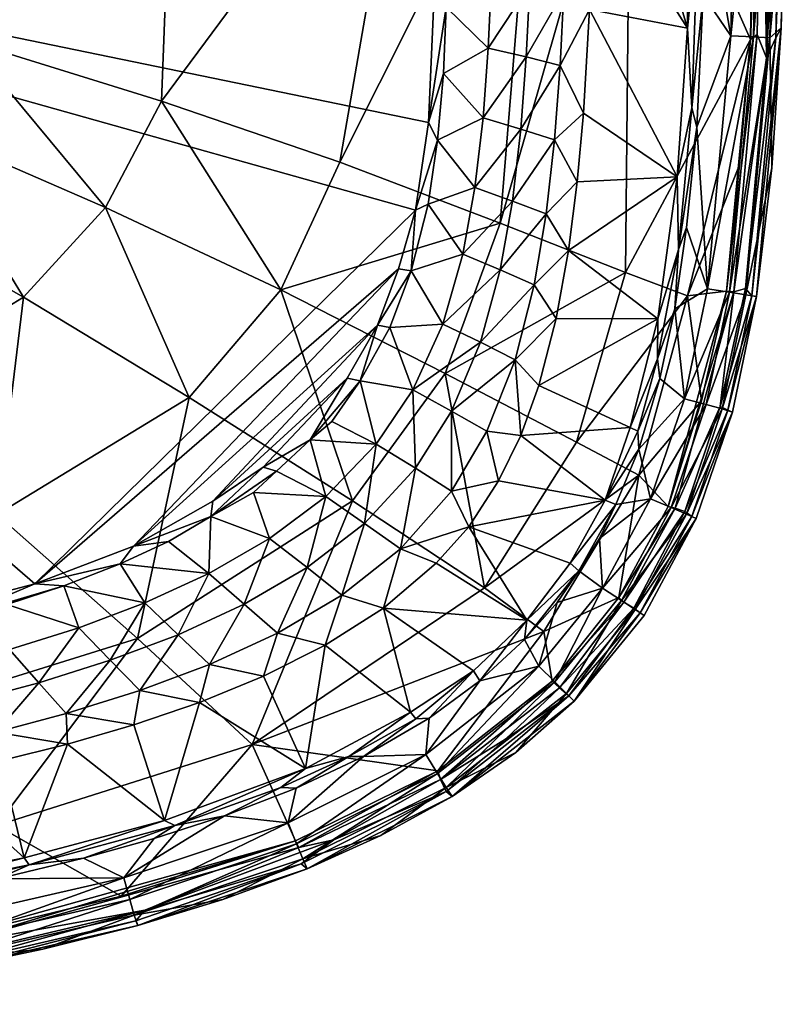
# Model space of a CAD drawing. Header units: inches. Extents: x -9.8 to 9.8, y -7.5 to 7.5.
# Tile 8 of 10: x 5.3 to 9.8, y -7.3 to -1.5. Entities that reach past the tile are written whole.
import ezdxf

# ---------------------------------------------------------------- set-up
doc = ezdxf.new("R2010")
doc.units = ezdxf.units.IN
doc.layers.get('0').update_dxf_attribs({"true_color": 0xc2ced6})

msp = doc.modelspace()

# ---------------------------------------------------------------- meshes
mesh = msp.add_polyface()
corners = [(8.7154, 0.31, 2.3622), (8.7112, -0.6585, 2.3622), (8.6146, 0.0059, 2.0035), (8.5525, -0.873, 1.8354), (8.6899, -1.4178, 2.3622), (9.2044, -2.3991, 2.3624), (8.6182, -2.4288, 2.3622), (8.6542, -2.0249, 2.3622), (9.2644, -1.5266, 2.3624), (9.2857, 1.0734, 2.3625), (9.7292, -1.7009, 5.5119), (9.7828, -1.5839, 5.4809), (9.8157, 0, 5.4809), (9.7831, 0, 5.5038), (9.8444, 0.0868, 5.4313), (9.8153, -1.5252, 5.4327), (9.8392, -0.5804, 5.4077), (9.6698, -3.1016, 5.4331), (9.7594, -2.3451, 5.4077), (9.7407, 0.6291, 5.5118), (9.6728, -1.5631, 5.5051), (9.6335, -1.5925, 5.4749), (9.494, -3.0704, 5.476), (9.7022, -0.0033, 5.5041), (9.6665, 0, 5.4752), (9.5706, -2.3284, 5.4503), (9.6453, -0.789, 5.4503), (9.5361, -3.0731, 5.5063), (9.5117, -3.0763, 3.9186), (9.6513, -1.5778, 3.9186), (9.748, -1.5823, 4.6612), (9.3813, -3.0555, 3.1814), (9.5194, -1.5716, 3.1814), (9.7809, 0, 4.6612), (9.6841, 0, 3.9186), (9.552, 0, 3.1814), (9.3191, -2.1069, 2.4363), (9.3782, -0.7594, 2.4491), (9.3799, -0.0385, 2.428), (9.3572, -1.3308, 2.4286), (9.3281, -0.9108, 2.3795), (9.2908, -1.993, 2.389), (9.34, 0.6455, 2.3877), (8.9311, 0, 4.1249), (9.2643, -3.0972, 4.9991), (8.166, -2.6702, 3.3998), (8.9006, -2.9598, 4.3613), (9.6045, -3.0544, 5.5091), (9.6417, -3.097, 5.4809), (9.2122, -2.8246, 2.3915)]
mesh.append_faces([[corners[k] for k in face] for face in [(14, 15, 16), (15, 17, 18), (13, 19, 10), (39, 38, 37), (9, 40, 8)]], dxfattribs={"vtx0": -1})
mesh.append_faces([[corners[k] for k in face] for face in [(1, 8, 4), (0, 8, 1), (8, 0, 9), (40, 41, 8), (38, 39, 40), (26, 43, 21)]], dxfattribs={"vtx0": -1, "vtx1": -1})
mesh.append_faces([[corners[k] for k in face] for face in [(10, 11, 12), (11, 15, 14), (20, 21, 22), (27, 10, 20), (28, 29, 30), (31, 32, 29), (33, 30, 29), (29, 34, 33), (30, 33, 16), (34, 29, 32), (32, 35, 34), (32, 31, 36), (37, 35, 32), (45, 46, 43), (43, 46, 21), (15, 11, 48), (23, 21, 20), (36, 49, 41), (39, 41, 40)]], dxfattribs={"vtx0": -1, "vtx1": -1, "vtx2": -1})
mesh.append_faces([[corners[k] for k in face] for face in [(3, 1, 4), (5, 6, 7), (4, 8, 5), (5, 7, 4), (12, 13, 10), (30, 15, 18), (30, 16, 15), (44, 25, 21), (43, 26, 24), (11, 10, 47), (41, 5, 8)]], dxfattribs={"vtx0": -1, "vtx2": -1})
mesh.append_faces([[corners[k] for k in face] for face in [(0, 1, 2), (26, 21, 24)]], dxfattribs={"vtx1": -1})
mesh.append_faces([[corners[k] for k in face] for face in [(14, 12, 11), (23, 24, 21), (10, 23, 20), (39, 37, 32), (36, 39, 32), (39, 36, 41), (38, 40, 42)]], dxfattribs={"vtx1": -1, "vtx2": -1})
mesh.append_faces([[corners[k] for k in face] for face in [(21, 25, 22), (23, 10, 19), (33, 14, 16), (37, 38, 35)]], dxfattribs={"vtx2": -1})
mesh = msp.add_polyface()
corners = [(8.2378, -2.5408, 1.2358), (8.2865, -2.1187, 1.2358), (8.4842, -2.1821, 1.8354), (8.0183, -2.4621, 0.6452), (8.0658, -2.0533, 0.6452), (8.517, -1.7461, 1.8354), (8.3184, -1.6952, 1.2358), (8.0962, -1.643, 0.6452), (8.5387, -1.3096, 1.8354), (8.3394, -1.2713, 1.2358), (8.1159, -1.2323, 0.6452), (8.5525, -0.873, 1.8354), (8.3526, -0.8474, 1.2358), (8.1282, -0.8214, 0.6452), (8.5602, -0.4365, 1.8354), (8.36, -0.4236, 1.2358), (8.1363, -0.3772, 0.6461), (8.6542, -2.0249, 2.3622), (8.6182, -2.4288, 2.3622), (8.6899, -1.4178, 2.3622), (8.6146, 0.0059, 2.0035), (8.7112, -0.6585, 2.3622), (8.4657, 0, 1.5346), (8.3612, 0.3846, 1.2363), (8.253, 0, 0.9394), (7.7978, -2.184, 0.0521), (7.8336, -1.7928, 0.0525), (7.8489, -1.4023, 0.0394), (7.8762, -1.0506, 0.0703), (7.8714, -0.5363, 0.0368), (7.886, 0.0111, 0.0544), (8.1351, 0.4107, 0.6452), (7.6692, -2.5951, 0), (7.7459, -2.0791, 0.0001), (7.7952, -0.9683, 0), (7.2261, -2.3121, 2.5417), (8.166, -2.6702, 3.3998), (8.3844, 0, 3.4071), (7.6267, 0, 2.6575), (6.1793, -1.9552, 1.9227), (6.2535, 0, 1.8221), (7.8321, 0.829, 0.0127), (8.9311, 0, 4.1249)]
mesh.append_faces([[corners[k] for k in face] for face in [(16, 29, 30)]], dxfattribs={"vtx0": -1})
mesh.append_faces([[corners[k] for k in face] for face in [(24, 15, 16), (28, 10, 27)]], dxfattribs={"vtx0": -1, "vtx1": -1})
mesh.append_faces([[corners[k] for k in face] for face in [(0, 1, 2), (3, 4, 1), (5, 2, 1), (1, 6, 5), (6, 1, 4), (4, 7, 6), (8, 5, 6), (6, 9, 8), (9, 6, 7), (7, 10, 9), (11, 8, 9), (9, 12, 11), (12, 9, 10), (10, 13, 12), (14, 11, 12), (12, 15, 14), (15, 12, 13), (13, 16, 15), (19, 8, 11), (5, 8, 19), (14, 20, 21), (5, 17, 2), (15, 22, 14), (14, 21, 11), (25, 4, 3), (26, 7, 4), (27, 10, 7), (13, 10, 28), (29, 16, 13), (35, 36, 37), (37, 38, 35), (39, 35, 38), (38, 40, 39), (34, 29, 27), (34, 41, 29), (36, 42, 37)]], dxfattribs={"vtx0": -1, "vtx1": -1, "vtx2": -1})
mesh.append_faces([[corners[k] for k in face] for face in [(2, 17, 18), (15, 24, 23), (4, 25, 26), (7, 26, 27), (13, 28, 29), (31, 24, 16), (33, 27, 26), (33, 26, 25)]], dxfattribs={"vtx0": -1, "vtx2": -1})
mesh.append_faces([[corners[k] for k in face] for face in [(19, 17, 5), (22, 20, 14), (23, 22, 15), (16, 30, 31), (32, 33, 25), (33, 34, 27)]], dxfattribs={"vtx1": -1, "vtx2": -1})
mesh.append_faces([[corners[k] for k in face] for face in [(29, 28, 27)]], dxfattribs={"vtx2": -1})
mesh = msp.add_polyface()
corners = [(5.2723, -4.9087, 0.0514), (5.606, -4.798, 0.051), (5.6951, -5.0448, 0.6452), (6.0812, -4.8995, 0.6452), (5.9366, -4.6696, 0.0519), (4.4784, -5.0367, 0), (3.4634, -5.1936, 0), (0.3174, -0.8017), (0.8017, -0.3174), (7.7952, -0.9683, 0), (0.6097, -0.6097), (5.4371, -4.7878, 0), (7.6692, -2.5951, 0), (7.7459, -2.0791, 0.0001), (0.8622, 0), (6.0154, -4.5659, 0.0006), (4.953, -4.9926, 0.0369), (6.3417, -3.6932, 2.5455), (5.2136, -4.3798, 2.5491), (6.0391, -5.1084, 3.3735), (4.053, -4.741, 2.5523), (4.6896, -5.5285, 3.3623), (5.8515, -2.5793, 1.9351), (5.3697, -3.1051, 1.9496), (4.41, -3.6921, 1.975), (3.4395, -4.0154, 1.9982), (6.1793, -1.9552, 1.9227), (5.0381, -1.6, 1.5136), (4.7587, -2.104, 1.5297), (4.3644, -2.5338, 1.5485), (3.598, -3.0353, 1.5815), (2.8219, -3.3325, 1.6115), (3.8722, -1.2491, 1.2636), (3.6554, -1.6396, 1.276), (3.3608, -1.9797, 1.2905), (2.7917, -2.4006, 1.3159), (2.2055, -2.6724, 1.3391), (2.5516, -1.1761, 1.1142), (2.7, -0.8952, 1.109), (2.3575, -1.4282, 1.1204), (1.979, -1.7626, 1.1312), (6.2535, 0, 1.8221), (5.4422, 0, 1.5358), (3.9977, 0, 1.2337), (2.8122, 0, 1.0971), (1.4554, -0.6025, 1.0086), (1.5653, -0.2697, 1.0089), (1.7323, -5.0597, 2.5572), (1.3848, -4.3201, 2.0345)]
mesh.append_faces([[corners[k] for k in face] for face in [(16, 1, 0)]], dxfattribs={"vtx0": -1})
mesh.append_faces([[corners[k] for k in face] for face in [(8, 9, 10), (5, 10, 11), (12, 10, 13), (13, 10, 9), (14, 9, 8)]], dxfattribs={"vtx0": -1, "vtx1": -1})
mesh.append_faces([[corners[k] for k in face] for face in [(3, 2, 1), (11, 10, 12), (16, 11, 1), (17, 18, 19), (18, 20, 21), (22, 23, 17), (18, 17, 23), (23, 24, 18), (20, 18, 24), (24, 25, 20), (22, 26, 27), (27, 28, 22), (29, 23, 28), (24, 23, 29), (29, 30, 24), (31, 25, 30), (28, 27, 32), (32, 33, 28), (34, 30, 29), (29, 33, 34), (35, 30, 34), (36, 31, 35), (37, 33, 38), (39, 35, 34), (34, 37, 39), (40, 35, 39), (41, 42, 27), (27, 26, 41), (43, 32, 27), (27, 42, 43), (43, 44, 38), (38, 32, 43), (37, 38, 45), (38, 44, 46), (47, 20, 25), (48, 25, 31), (23, 22, 28), (25, 24, 30), (29, 28, 33), (31, 30, 35), (33, 32, 38), (34, 33, 37), (36, 35, 40)]], dxfattribs={"vtx0": -1, "vtx1": -1, "vtx2": -1})
mesh.append_faces([[corners[k] for k in face] for face in [(11, 4, 1)]], dxfattribs={"vtx0": -1, "vtx2": -1})
mesh.append_faces([[corners[k] for k in face] for face in [(0, 1, 2), (1, 4, 3), (5, 6, 7), (11, 15, 4)]], dxfattribs={"vtx1": -1, "vtx2": -1})
mesh = msp.add_polyface()
corners = [(8.5671, -2.831, 2.3622), (8.4352, -2.6167, 1.8354), (8.6182, -2.4288, 2.3622), (8.4842, -2.1821, 1.8354), (8.287, -3.9157, 2.3622), (8.3923, -3.6223, 2.3622), (8.9288, -3.8702, 2.3625), (8.4947, -3.23, 2.3622), (9.0918, -3.2328, 2.3625), (9.2044, -2.3991, 2.3624), (9.6417, -3.097, 5.4809), (9.7828, -1.5839, 5.4809), (9.6045, -3.0544, 5.5091), (9.6698, -3.1016, 5.4331), (9.8153, -1.5252, 5.4327), (9.502, -3.7685, 5.4809), (9.4557, -3.7459, 5.5119), (9.5282, -3.7794, 5.43), (9.494, -3.0704, 5.476), (9.5361, -3.0731, 5.5063), (9.6728, -1.5631, 5.5051), (9.1523, -4.3328, 5.4756), (9.1925, -4.3427, 5.5061), (9.3479, -3.714, 5.4503), (9.7292, -1.7009, 5.5119), (9.748, -1.5823, 4.6612), (9.6074, -3.0915, 4.6612), (9.5117, -3.0763, 3.9186), (9.6513, -1.5778, 3.9186), (9.3813, -3.0555, 3.1814), (9.4684, -3.7595, 4.6612), (9.3748, -3.7347, 3.9186), (9.2472, -3.7008, 3.1814), (9.048, -4.2875, 3.1814), (9.7594, -2.3451, 5.4077), (8.9795, -3.9959, 2.4345), (9.103, -3.5813, 2.4353), (9.1897, -3.1736, 2.4346), (9.2592, -2.6968, 2.4319), (9.3191, -2.1069, 2.4363), (9.0898, -3.4667, 2.3871), (8.9735, -3.8907, 2.3871), (9.2122, -2.8246, 2.3915), (9.2908, -1.993, 2.389), (9.2643, -3.0972, 4.9991), (9.5706, -2.3284, 5.4503), (9.6335, -1.5925, 5.4749), (8.9006, -2.9598, 4.3613), (8.98, -4.15, 4.9982), (8.6128, -3.9557, 4.3577)]
mesh.append_faces([[corners[k] for k in face] for face in [(0, 1, 2), (2, 9, 0), (24, 19, 12)]], dxfattribs={"vtx0": -1, "vtx1": -1})
mesh.append_faces([[corners[k] for k in face] for face in [(2, 1, 3), (10, 11, 12), (13, 14, 10), (15, 10, 16), (18, 19, 20), (19, 18, 21), (21, 22, 19), (22, 16, 19), (25, 26, 27), (28, 27, 29), (26, 30, 31), (31, 27, 26), (27, 31, 32), (32, 29, 27), (33, 32, 31), (25, 34, 26), (30, 26, 13), (37, 29, 32), (40, 41, 6), (42, 40, 8), (43, 42, 9), (44, 46, 47), (48, 23, 44), (44, 47, 49), (49, 48, 44), (13, 10, 15), (36, 41, 40), (37, 40, 42)]], dxfattribs={"vtx0": -1, "vtx1": -1, "vtx2": -1})
mesh.append_faces([[corners[k] for k in face] for face in [(8, 7, 0), (0, 9, 8), (26, 34, 13), (32, 36, 37), (44, 18, 45), (44, 23, 18), (10, 12, 16), (40, 6, 8), (42, 8, 9)]], dxfattribs={"vtx0": -1, "vtx2": -1})
mesh.append_faces([[corners[k] for k in face] for face in [(4, 5, 6), (5, 7, 8), (8, 6, 5), (17, 13, 15), (16, 12, 19), (13, 17, 30), (35, 36, 32), (37, 38, 29), (38, 39, 29), (36, 35, 41), (37, 36, 40), (38, 37, 42), (39, 38, 42)]], dxfattribs={"vtx1": -1, "vtx2": -1})
mesh.append_faces([[corners[k] for k in face] for face in [(18, 23, 21)]], dxfattribs={"vtx2": -1})
mesh = msp.add_polyface()
corners = [(7.6689, -4.1089, 1.2358), (7.4392, -3.9677, 0.6452), (7.6541, -3.6492, 0.6452), (7.8809, -3.7734, 1.2358), (8.2534, -3.4718, 1.8354), (8.0885, -3.8919, 1.8354), (8.0515, -3.3694, 1.2358), (7.8293, -3.2624, 0.6452), (8.3651, -3.0332, 1.8354), (8.1667, -2.945, 1.2358), (7.9471, -2.8532, 0.6452), (8.4352, -2.6167, 1.8354), (8.2378, -2.5408, 1.2358), (8.0183, -2.4621, 0.6452), (8.4842, -2.1821, 1.8354), (8.2865, -2.1187, 1.2358), (8.287, -3.9157, 2.3622), (8.3923, -3.6223, 2.3622), (8.4947, -3.23, 2.3622), (8.5671, -2.831, 2.3622), (7.1793, -3.8344, 0.0645), (7.3452, -3.5956, 0.036), (7.5191, -3.2828, 0.038), (7.0511, -3.9417, 0.0253), (7.6435, -2.9496, 0.0376), (7.7437, -2.5584, 0.0529), (7.7978, -2.184, 0.0521), (6.4807, -4.3023, 0.0004), (7.4456, -3.2689, 0.0003), (7.2687, -3.5797, 0.0006), (6.7755, -4.1016, 0.0013), (7.5693, -2.9382, 0.0001), (6.0154, -4.5659, 0.0006), (5.4371, -4.7878, 0), (7.6692, -2.5951, 0), (8.9006, -2.9598, 4.3613), (8.166, -2.6702, 3.3998), (7.8435, -3.5536, 3.3936), (8.6128, -3.9557, 4.3577), (7.2261, -2.3121, 2.5417), (6.8792, -3.0628, 2.5435), (7.2991, -4.3001, 3.3863), (6.3417, -3.6932, 2.5455), (6.1793, -1.9552, 1.9227), (5.8515, -2.5793, 1.9351)]
mesh.append_faces([[corners[k] for k in face] for face in [(31, 33, 34), (24, 34, 25), (29, 21, 23)]], dxfattribs={"vtx0": -1, "vtx1": -1})
mesh.append_faces([[corners[k] for k in face] for face in [(0, 1, 2), (2, 3, 0), (4, 5, 3), (3, 6, 4), (6, 3, 2), (2, 7, 6), (8, 4, 6), (6, 9, 8), (9, 6, 7), (7, 10, 9), (11, 8, 9), (9, 12, 11), (12, 9, 10), (10, 13, 12), (14, 11, 12), (15, 12, 13), (16, 5, 4), (4, 8, 18), (8, 11, 19), (21, 2, 1), (22, 7, 2), (25, 13, 10), (24, 10, 7), (35, 36, 37), (37, 38, 35), (36, 39, 40), (40, 37, 36), (41, 37, 40), (40, 42, 41), (40, 39, 43), (43, 44, 40), (42, 40, 44)]], dxfattribs={"vtx0": -1, "vtx1": -1, "vtx2": -1})
mesh.append_faces([[corners[k] for k in face] for face in [(4, 17, 16), (1, 20, 21), (2, 21, 22), (10, 24, 25), (7, 22, 24), (13, 25, 26), (27, 28, 29), (34, 26, 25), (28, 22, 21)]], dxfattribs={"vtx0": -1, "vtx2": -1})
mesh.append_faces([[corners[k] for k in face] for face in [(23, 30, 29)]], dxfattribs={"vtx1": -1})
mesh.append_faces([[corners[k] for k in face] for face in [(18, 17, 4), (19, 18, 8), (23, 20, 1), (31, 28, 32), (24, 22, 28), (28, 31, 24), (29, 28, 21), (31, 34, 24)]], dxfattribs={"vtx1": -1, "vtx2": -1})
mesh.append_faces([[corners[k] for k in face] for face in [(21, 20, 23)]], dxfattribs={"vtx2": -1})
mesh = msp.add_polyface()
corners = [(6.0514, -5.4139, 1.8354), (5.8791, -5.2359, 1.2358), (6.278, -5.0856, 1.2358), (6.4617, -5.2598, 1.8354), (6.0812, -4.8995, 0.6452), (6.6651, -4.9069, 1.2358), (6.8596, -5.076, 1.8354), (6.4561, -4.7274, 0.6452), (7.0332, -4.6922, 1.2358), (7.2373, -4.8537, 1.8354), (6.8136, -4.5215, 0.6452), (7.3706, -4.4322, 1.2358), (7.5811, -4.5824, 1.8354), (7.1433, -4.274, 0.6452), (7.6689, -4.1089, 1.2358), (7.4392, -3.9677, 0.6452), (6.402, -5.483, 2.3622), (6.0179, -5.6141, 2.3622), (7.4822, -4.9293, 2.3622), (7.7907, -4.6662, 2.3622), (7.1403, -5.1475, 2.3622), (6.7776, -5.3295, 2.3622), (5.9366, -4.6696, 0.0519), (6.2201, -4.5389, 0.0527), (6.7196, -4.2504, 0.0682), (6.854, -4.1255, 0.0359), (6.4684, -4.392, 0.0346), (7.0511, -3.9417, 0.0253), (7.0244, -5.871, 2.3625), (7.6396, -5.5401, 2.3625), (6.0154, -4.5659, 0.0006), (5.4371, -4.7878, 0), (7.5693, -2.9382, 0.0001), (7.2687, -3.5797, 0.0006), (6.7755, -4.1016, 0.0013), (6.4807, -4.3023, 0.0004), (7.4456, -3.2689, 0.0003), (7.6703, -5.5785, 2.3871), (7.2779, -5.8, 2.3871), (6.7106, -5.7304, 4.3458), (8.0742, -4.8103, 4.3532), (7.2991, -4.3001, 3.3863), (6.0391, -5.1084, 3.3735), (6.3417, -3.6932, 2.5455)]
mesh.append_faces([[corners[k] for k in face] for face in [(30, 36, 35), (35, 26, 30)]], dxfattribs={"vtx0": -1, "vtx1": -1})
mesh.append_faces([[corners[k] for k in face] for face in [(0, 1, 2), (2, 3, 0), (4, 2, 1), (3, 2, 5), (5, 6, 3), (2, 4, 7), (7, 5, 2), (6, 5, 8), (8, 9, 6), (5, 7, 10), (10, 8, 5), (9, 8, 11), (11, 12, 9), (8, 10, 13), (13, 11, 8), (12, 11, 14), (11, 13, 15), (15, 14, 11), (0, 3, 16), (18, 9, 12), (20, 6, 9), (3, 6, 21), (7, 4, 22), (13, 10, 24), (10, 7, 26), (15, 13, 27), (37, 38, 29), (39, 40, 41), (41, 42, 39), (42, 41, 43), (34, 25, 26)]], dxfattribs={"vtx0": -1, "vtx1": -1, "vtx2": -1})
mesh.append_faces([[corners[k] for k in face] for face in [(12, 19, 18), (9, 18, 20), (20, 29, 28), (28, 21, 20), (29, 20, 18), (33, 34, 35), (30, 26, 23), (30, 23, 22)]], dxfattribs={"vtx0": -1, "vtx2": -1})
mesh.append_faces([[corners[k] for k in face] for face in [(16, 17, 0), (20, 21, 6), (21, 16, 3), (22, 23, 7), (24, 25, 13), (26, 24, 10), (23, 26, 7), (25, 27, 13), (16, 21, 28), (30, 31, 32), (35, 34, 26)]], dxfattribs={"vtx1": -1, "vtx2": -1})
mesh.append_faces([[corners[k] for k in face] for face in [(34, 27, 25), (25, 24, 26)]], dxfattribs={"vtx2": -1})
mesh = msp.add_polyface()
corners = [(7.6689, -4.1089, 1.2358), (7.8804, -4.2432, 1.8354), (7.5811, -4.5824, 1.8354), (7.8809, -3.7734, 1.2358), (8.0885, -3.8919, 1.8354), (7.982, -4.4521, 2.3622), (7.7907, -4.6662, 2.3622), (8.1561, -4.1818, 2.3622), (8.287, -3.9157, 2.3622), (8.5768, -4.6663, 2.3637), (8.3232, -4.9994, 2.3631), (8.7817, -4.2969, 2.3631), (8.9288, -3.8702, 2.3625), (9.2906, -4.391, 5.4809), (9.502, -3.7685, 5.4809), (9.2498, -4.362, 5.5109), (9.3153, -4.4045, 5.4299), (9.5282, -3.7794, 5.43), (8.9869, -4.9578, 5.4809), (8.9492, -4.9294, 5.5109), (8.8916, -4.8955, 5.5036), (9.1925, -4.3427, 5.5061), (8.8629, -4.8681, 5.4694), (9.4557, -3.7459, 5.5119), (9.4684, -3.7595, 4.6612), (9.2586, -4.3773, 4.6612), (9.1695, -4.3393, 3.9186), (9.3748, -3.7347, 3.9186), (9.048, -4.2875, 3.1814), (8.9579, -4.9386, 4.6612), (8.8772, -4.885, 3.9186), (8.7672, -4.812, 3.1814), (8.7492, -4.5202, 2.4513), (8.8445, -4.3206, 2.4288), (9.2472, -3.7008, 3.1814), (8.9795, -3.9959, 2.4345), (8.6275, -4.7104, 2.4285), (8.0742, -4.8103, 4.3532), (8.6128, -3.9557, 4.3577), (7.8435, -3.5536, 3.3936), (7.2991, -4.3001, 3.3863), (9.3479, -3.714, 5.4503), (8.98, -4.15, 4.9982), (9.1523, -4.3328, 5.4756), (8.4227, -5.0661, 4.997), (8.9735, -3.8907, 2.3871)]
mesh.append_faces([[corners[k] for k in face] for face in [(8, 11, 7), (41, 42, 43)]], dxfattribs={"vtx0": -1, "vtx1": -1})
mesh.append_faces([[corners[k] for k in face] for face in [(0, 1, 2), (1, 0, 3), (3, 4, 1), (2, 1, 5), (7, 1, 4), (13, 14, 15), (18, 13, 19), (16, 13, 18), (20, 21, 22), (15, 21, 20), (24, 25, 26), (26, 27, 24), (27, 26, 28), (25, 29, 30), (30, 26, 25), (26, 30, 31), (31, 28, 26), (25, 24, 17), (29, 25, 16), (28, 31, 32), (34, 28, 35), (33, 36, 9), (37, 38, 39), (39, 40, 37), (22, 42, 44), (37, 44, 42), (42, 38, 37), (17, 14, 13), (35, 11, 45)]], dxfattribs={"vtx0": -1, "vtx1": -1, "vtx2": -1})
mesh.append_faces([[corners[k] for k in face] for face in [(4, 8, 7), (5, 9, 10), (10, 6, 5), (20, 19, 15), (21, 15, 23), (14, 23, 15), (13, 15, 19), (21, 43, 22), (45, 11, 12), (33, 9, 11)]], dxfattribs={"vtx0": -1, "vtx2": -1})
mesh.append_faces([[corners[k] for k in face] for face in [(5, 6, 2), (7, 5, 1), (5, 7, 11), (11, 9, 5), (12, 11, 8), (16, 17, 13), (17, 16, 25), (32, 33, 28), (36, 32, 31), (33, 35, 28), (35, 33, 11), (22, 43, 42)]], dxfattribs={"vtx1": -1, "vtx2": -1})
mesh.append_faces([[corners[k] for k in face] for face in [(33, 32, 36)]], dxfattribs={"vtx2": -1})
mesh = msp.add_polyface()
corners = [(3.3866, -5.7811, 1.2358), (3.2817, -5.57, 0.6452), (3.6896, -5.5118, 0.6452), (3.8077, -5.7201, 1.2358), (4.0962, -5.4441, 0.6452), (4.2275, -5.6494, 1.2358), (4.5008, -5.3655, 0.6452), (4.6454, -5.5677, 1.2358), (4.782, -5.7531, 1.8354), (5.0608, -5.4733, 1.2358), (5.2094, -5.6566, 1.8354), (4.903, -5.2744, 0.6452), (5.4591, -5.3676, 1.2358), (5.6192, -5.5486, 1.8354), (5.2886, -5.1722, 0.6452), (5.8791, -5.2359, 1.2358), (6.0514, -5.4139, 1.8354), (5.6951, -5.0448, 0.6452), (6.0812, -4.8995, 0.6452), (6.0179, -5.6141, 2.3622), (5.6282, -5.7272, 2.3622), (2.2155, -5.4246, 0.0349), (2.4936, -5.4077, 0.0514), (2.4616, -5.6618, 0.6452), (2.0532, -5.6965, 0.6452), (2.9888, -5.3662, 0.0744), (2.8729, -5.6197, 0.6452), (3.3458, -5.3098, 0.0489), (3.7226, -5.2564, 0.0544), (4.1057, -5.1823, 0.038), (4.5519, -5.1008, 0.0572), (4.953, -4.9926, 0.0369), (5.2723, -4.9087, 0.0514), (3.3715, -5.2647, 0.012), (4.4784, -5.0367, 0), (5.4371, -4.7878, 0), (2.6722, -5.3091, 0), (1.7487, -5.3864, 0), (3.4634, -5.1936, 0), (6.0391, -5.1084, 3.3735), (4.6896, -5.5285, 3.3623), (5.2117, -6.2051, 4.3398), (5.2136, -4.3798, 2.5491), (2.2878, -5.8798, 3.347), (4.053, -4.741, 2.5523), (1.7323, -5.0597, 2.5572)]
mesh.append_faces([[corners[k] for k in face] for face in [(29, 31, 30)]], dxfattribs={"vtx0": -1})
mesh.append_faces([[corners[k] for k in face] for face in [(21, 33, 22)]], dxfattribs={"vtx0": -1, "vtx1": -1})
mesh.append_faces([[corners[k] for k in face] for face in [(0, 1, 2), (3, 2, 4), (4, 5, 3), (5, 4, 6), (6, 7, 5), (8, 7, 9), (9, 10, 8), (7, 6, 11), (11, 9, 7), (10, 9, 12), (12, 13, 10), (9, 11, 14), (14, 12, 9), (13, 12, 15), (15, 16, 13), (12, 14, 17), (17, 15, 12), (15, 17, 18), (13, 16, 19), (23, 24, 21), (26, 23, 22), (1, 26, 25), (2, 1, 27), (4, 2, 28), (6, 4, 29), (14, 11, 31), (11, 6, 30), (17, 14, 32), (36, 33, 21), (39, 40, 41), (40, 39, 42), (43, 40, 44), (33, 27, 22), (34, 31, 29), (34, 29, 33), (43, 44, 45)]], dxfattribs={"vtx0": -1, "vtx1": -1, "vtx2": -1})
mesh.append_faces([[corners[k] for k in face] for face in [(33, 29, 28), (33, 36, 38), (33, 38, 34), (33, 28, 27)]], dxfattribs={"vtx0": -1, "vtx2": -1})
mesh.append_faces([[corners[k] for k in face] for face in [(25, 22, 27)]], dxfattribs={"vtx1": -1})
mesh.append_faces([[corners[k] for k in face] for face in [(19, 20, 13), (21, 22, 23), (22, 25, 26), (25, 27, 1), (27, 28, 2), (28, 29, 4), (29, 30, 6), (31, 32, 14), (30, 31, 11), (34, 35, 31), (37, 36, 21)]], dxfattribs={"vtx1": -1, "vtx2": -1})
mesh = msp.add_polyface()
corners = [(7.6396, -5.5401, 2.3625), (7.4822, -4.9293, 2.3622), (8.009, -5.2979, 2.3637), (8.3232, -4.9994, 2.3631), (7.7907, -4.6662, 2.3622), (8.9869, -4.9578, 5.4809), (9.0101, -4.9732, 5.4279), (9.3153, -4.4045, 5.4299), (8.5697, -5.4446, 5.4965), (8.9492, -4.9294, 5.5109), (8.6001, -5.4761, 5.4338), (7.8837, -6.0358, 5.4349), (8.5148, -5.3964, 5.5108), (8.1967, -5.6984, 5.5118), (7.85, -6.005, 5.4976), (7.1896, -6.2898, 5.5122), (7.8169, -5.9343, 5.5102), (8.257, -5.776, 5.4077), (8.4714, -5.3586, 5.4836), (8.8916, -4.8955, 5.5036), (8.8629, -4.8681, 5.4694), (8.8772, -4.885, 3.9186), (8.9579, -4.9386, 4.6612), (8.5558, -5.4309, 4.6612), (8.4871, -5.3625, 3.9186), (8.7672, -4.812, 3.1814), (8.3936, -5.2694, 3.1814), (7.8491, -5.983, 4.6612), (7.7984, -5.9005, 3.9186), (7.7292, -5.788, 3.1814), (7.7495, -5.5756, 2.4366), (8.046, -5.3557, 2.432), (8.3096, -5.113, 2.4324), (8.5007, -4.8964, 2.4513), (8.6275, -4.7104, 2.4285), (7.4651, -6.2645, 5.4077), (8.4227, -5.0661, 4.997), (7.8, -5.8842, 5.4806), (6.7106, -5.7304, 4.3458), (8.0742, -4.8103, 4.3532), (7.6703, -5.5785, 2.3871), (8.5768, -4.6663, 2.3637)]
mesh.append_faces([[corners[k] for k in face] for face in [(10, 11, 17)]], dxfattribs={"vtx0": -1})
mesh.append_faces([[corners[k] for k in face] for face in [(0, 1, 2), (12, 8, 9), (15, 14, 16), (18, 19, 20), (17, 23, 10), (11, 27, 17), (35, 27, 11)]], dxfattribs={"vtx0": -1, "vtx1": -1})
mesh.append_faces([[corners[k] for k in face] for face in [(8, 5, 9), (11, 10, 8), (8, 13, 14), (16, 12, 18), (21, 22, 23), (23, 24, 21), (25, 21, 24), (24, 26, 25), (24, 23, 27), (27, 28, 24), (26, 24, 28), (28, 29, 26), (10, 23, 22), (17, 27, 23), (31, 26, 29), (33, 25, 26), (34, 32, 3), (38, 37, 36), (36, 39, 38), (10, 5, 8), (11, 8, 14), (12, 19, 18), (30, 40, 2)]], dxfattribs={"vtx0": -1, "vtx1": -1, "vtx2": -1})
mesh.append_faces([[corners[k] for k in face] for face in [(5, 6, 7), (8, 12, 13), (14, 13, 16), (22, 6, 10), (29, 30, 31), (26, 32, 33), (25, 33, 34), (31, 2, 3), (3, 32, 31), (36, 18, 20), (16, 18, 37), (40, 0, 2), (34, 3, 41)]], dxfattribs={"vtx0": -1, "vtx2": -1})
mesh.append_faces([[corners[k] for k in face] for face in [(3, 2, 1), (1, 4, 3), (10, 6, 5), (7, 6, 22), (31, 32, 26), (31, 30, 2), (37, 18, 36), (12, 9, 19)]], dxfattribs={"vtx1": -1, "vtx2": -1})
mesh.append_faces([[corners[k] for k in face] for face in [(16, 13, 12), (34, 33, 32)]], dxfattribs={"vtx2": -1})
mesh = msp.add_polyface()
corners = [(6.1967, -6.1752, 2.3625), (6.0179, -5.6141, 2.3622), (6.402, -5.483, 2.3622), (7.0244, -5.871, 2.3625), (7.0348, -6.4589, 5.4335), (7.8837, -6.0358, 5.4349), (7.85, -6.005, 5.4976), (6.0415, -6.7913, 5.4325), (6.9995, -6.4303, 5.493), (7.1896, -6.2898, 5.5122), (6.0811, -6.7025, 5.5116), (7.4651, -6.2645, 5.4077), (6.5382, -6.6392, 5.4077), (6.9843, -6.3343, 5.5067), (7.8169, -5.9343, 5.5102), (7.8, -5.8842, 5.4806), (4.8941, -6.9166, 5.5068), (6.9652, -6.2959, 5.4756), (7.7984, -5.9005, 3.9186), (7.8491, -5.983, 4.6612), (7.0082, -6.4016, 4.6612), (6.9718, -6.3118, 3.9186), (7.7292, -5.788, 3.1814), (6.9222, -6.1894, 3.1814), (6.0192, -6.732, 4.6612), (5.9935, -6.6387, 3.9186), (5.9583, -6.5114, 3.1814), (6.97, -5.9856, 2.4338), (7.3652, -5.7999, 2.4343), (7.7495, -5.5756, 2.4366), (6.5489, -6.1494, 2.434), (6.1372, -6.2823, 2.4323), (6.2578, -6.2052, 2.3841), (5.4026, -6.4369, 2.3853), (6.8786, -5.9816, 2.3871), (7.2779, -5.8, 2.3871), (5.7215, -6.3975, 2.4323), (7.6703, -5.5785, 2.3871), (5.2117, -6.2051, 4.3398), (6.7106, -5.7304, 4.3458), (6.0391, -5.1084, 3.3735), (5.9436, -6.6199, 5.4503), (6.0285, -6.7655, 5.4809), (7.6396, -5.5401, 2.3625)]
mesh.append_faces([[corners[k] for k in face] for face in [(4, 7, 12)]], dxfattribs={"vtx0": -1})
mesh.append_faces([[corners[k] for k in face] for face in [(4, 5, 6), (7, 4, 8), (9, 8, 6), (13, 14, 15), (16, 13, 17), (13, 16, 10), (18, 19, 20), (20, 21, 18), (22, 18, 21), (21, 23, 22), (21, 20, 24), (24, 25, 21), (23, 21, 25), (25, 26, 23), (28, 22, 23), (30, 23, 26), (24, 20, 12), (20, 19, 11), (32, 33, 0), (34, 32, 3), (35, 34, 3), (38, 39, 40), (39, 38, 41), (4, 6, 8), (42, 8, 10), (7, 8, 42), (30, 32, 34), (27, 34, 35), (28, 35, 37)]], dxfattribs={"vtx0": -1, "vtx1": -1, "vtx2": -1})
mesh.append_faces([[corners[k] for k in face] for face in [(0, 1, 2), (8, 9, 10), (13, 10, 9), (23, 27, 28), (20, 11, 4), (24, 12, 7), (20, 4, 12), (26, 31, 30), (39, 17, 15), (13, 15, 17), (32, 0, 3), (35, 3, 43)]], dxfattribs={"vtx0": -1, "vtx2": -1})
mesh.append_faces([[corners[k] for k in face] for face in [(3, 0, 2), (9, 14, 13), (28, 29, 22), (30, 27, 23), (31, 36, 32), (30, 31, 32), (27, 30, 34), (28, 27, 35), (29, 28, 37), (41, 17, 39)]], dxfattribs={"vtx1": -1, "vtx2": -1})
mesh.append_faces([[corners[k] for k in face] for face in [(4, 11, 5)]], dxfattribs={"vtx2": -1})
mesh = msp.add_polyface()
corners = [(4.352, -5.8367, 1.8354), (4.2275, -5.6494, 1.2358), (4.6454, -5.5677, 1.2358), (4.782, -5.7531, 1.8354), (5.2094, -5.6566, 1.8354), (5.6192, -5.5486, 1.8354), (5.6282, -5.7272, 2.3622), (5.2346, -5.8255, 2.3622), (4.838, -5.9116, 2.3622), (4.1968, -6.0291, 2.3622), (5.3732, -6.3945, 2.3625), (4.5453, -6.5604, 2.3625), (6.1967, -6.1752, 2.3625), (6.0179, -5.6141, 2.3622), (6.0811, -6.7025, 5.5116), (4.9689, -6.965, 5.5105), (4.922, -7.0205, 5.4809), (6.0285, -6.7655, 5.4809), (4.9325, -7.0472, 5.4321), (6.0415, -6.7913, 5.4325), (3.6053, -7.2276, 5.4809), (3.6177, -7.2544, 5.4319), (5.4839, -6.93, 5.4077), (4.2695, -7.1607, 5.4077), (5.9436, -6.6199, 5.4503), (4.8851, -6.8757, 5.4759), (6.9652, -6.2959, 5.4756), (4.8941, -6.9166, 5.5068), (3.6538, -7.1733, 5.512), (5.9935, -6.6387, 3.9186), (6.0192, -6.732, 4.6612), (4.9155, -6.9864, 4.6612), (4.8973, -6.8912, 3.9186), (5.9583, -6.5114, 3.1814), (4.8724, -6.7616, 3.1814), (3.6009, -7.1931, 4.6612), (3.5887, -7.097, 3.9186), (5.2164, -6.5185, 2.4338), (5.7215, -6.3975, 2.4323), (6.1372, -6.2823, 2.4323), (4.573, -6.6423, 2.4283), (4.5596, -6.6064, 2.3854), (3.7068, -6.7407, 2.3882), (5.4026, -6.4369, 2.3853), (3.8336, -6.7613, 2.4333), (5.2117, -6.2051, 4.3398), (4.2269, -6.9755, 5.4503), (3.5579, -7.0694, 5.4503), (6.2578, -6.2052, 2.3841)]
mesh.append_faces([[corners[k] for k in face] for face in [(19, 18, 22), (18, 21, 23)]], dxfattribs={"vtx0": -1})
mesh.append_faces([[corners[k] for k in face] for face in [(7, 10, 8), (13, 12, 6), (15, 27, 28)]], dxfattribs={"vtx0": -1, "vtx1": -1})
mesh.append_faces([[corners[k] for k in face] for face in [(0, 1, 2), (2, 3, 0), (4, 5, 6), (3, 4, 7), (0, 3, 8), (16, 17, 14), (18, 19, 17), (20, 16, 15), (21, 18, 16), (29, 30, 31), (31, 32, 29), (33, 29, 32), (32, 34, 33), (32, 31, 35), (34, 32, 36), (35, 31, 23), (22, 31, 30), (33, 34, 37), (41, 42, 11), (43, 41, 10), (18, 17, 16), (27, 26, 25), (40, 41, 43), (38, 43, 48)]], dxfattribs={"vtx0": -1, "vtx1": -1, "vtx2": -1})
mesh.append_faces([[corners[k] for k in face] for face in [(11, 9, 8), (10, 7, 6), (27, 15, 14), (31, 22, 18), (30, 19, 22), (34, 40, 37), (45, 25, 24), (45, 46, 25), (31, 18, 23), (34, 44, 40), (41, 11, 10), (43, 10, 12)]], dxfattribs={"vtx0": -1, "vtx2": -1})
mesh.append_faces([[corners[k] for k in face] for face in [(24, 25, 26)]], dxfattribs={"vtx1": -1})
mesh.append_faces([[corners[k] for k in face] for face in [(6, 7, 4), (7, 8, 3), (8, 9, 0), (10, 11, 8), (12, 10, 6), (14, 15, 16), (37, 38, 33), (38, 39, 33), (40, 44, 41), (37, 40, 43), (38, 37, 43)]], dxfattribs={"vtx1": -1, "vtx2": -1})
mesh.append_faces([[corners[k] for k in face] for face in [(25, 46, 47)]], dxfattribs={"vtx2": -1})

doc.saveas('drawing.dxf')
